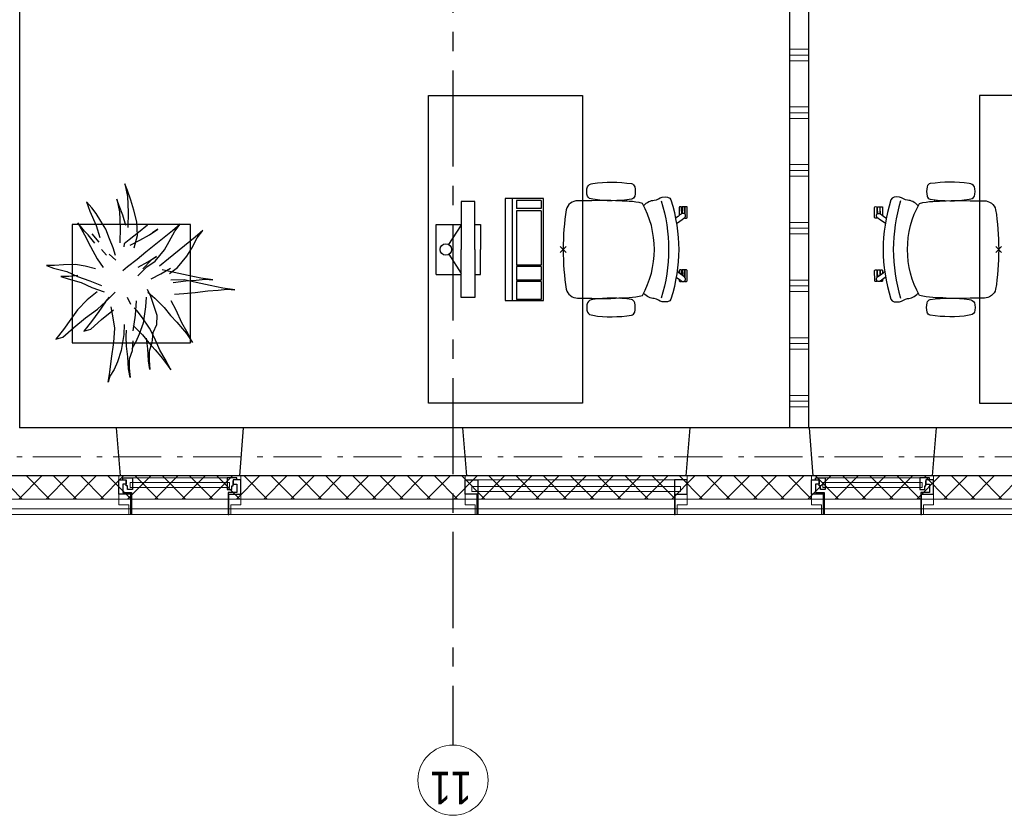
# Model space of a CAD drawing. Header units: millimetres. Extents: x -46954 to 169732, y -26853 to 94136.
# Tile 59 of 174: x -36159 to -31043, y 67197 to 71334. Entities that reach past the tile are written whole.
import ezdxf

# ---------------------------------------------------------------- set-up
doc = ezdxf.new("R2010")
doc.units = ezdxf.units.MM
doc.header["$LTSCALE"] = 400
doc.header["$PDMODE"] = 3
doc.header["$PDSIZE"] = 15
for name, pattern in [('CENTER', [2, 1.25, -0.25, 0.25, -0.25]), ('HIDDEN', [0.375, 0.25, -0.125]), ('STYLE_06', [1.041641, 0.625, -0.208282, 0.069427, -0.138931])]:
    doc.linetypes.add(name, pattern=pattern)
for name, color, linetype in [('-gd', 2, 'Continuous'), ('-ve', 2, 'HIDDEN'), ('inr', 4, 'Continuous'), ('plant', 114, 'Continuous'), ('plat', 5, 'Continuous'), ('sona-s008_ip0', 7, 'Continuous'), ('stramien', 1, 'CENTER'), ('symbol', 1, 'Continuous'), ('timmerwerk-ge', 150, 'Continuous')]:
    doc.layers.add(name, color=color, linetype=linetype)
for name, color, linetype, lineweight in [('Binnenkozijnen', 140, 'Continuous', 15), ('Buitenkozijnen', 140, 'Continuous', 15), ('Interieur-scheidingswand-horizontaal', 5, 'Continuous', 25), ('mat-beton (ihwg)', 5, 'Continuous', 25), ('mat-isolatie', 140, 'Continuous', 15), ('mat-multiplex-hor', 140, 'Continuous', 15), ('None', 7, 'Continuous', 9)]:
    doc.layers.add(name, color=color, linetype=linetype, lineweight=lineweight)
doc.styles.add('Arial Narrow', font='ARIALN.TTF', dxfattribs={"height": 222.25})

# ---------------------------------------------------------------- blocks, each defined once
blk = doc.blocks.new('*X380')
at = {"layer": 'None', "lineweight": 5}
for p, q in [((37321.1, 32088.5), (37441.1, 32208.5)), ((37321.1, 31947.1), (37441.1, 32067.1)), ((37321.1, 31805.7), (37441.1, 31925.7)), ((37321.1, 31664.2), (37441.1, 31784.2)), ((37321.1, 31522.8), (37441.1, 31642.8)), ((37321.1, 31381.4), (37441.1, 31501.4)), ((37321.1, 31240), (37441.1, 31360)), ((37321.1, 31098.6), (37441.1, 31218.6)), ((37321.1, 30957.1), (37441.1, 31077.1)), ((37321.1, 30815.7), (37441.1, 30935.7)), ((37321.1, 30674.3), (37441.1, 30794.3)), ((37321.1, 30532.9), (37441.1, 30652.9)), ((37321.1, 30391.5), (37441.1, 30511.5)), ((37321.1, 30250), (37441.1, 30370)), ((37321.1, 30108.6), (37441.1, 30228.6)), ((37321.1, 29967.2), (37441.1, 30087.2)), ((37321.1, 29825.8), (37441.1, 29945.8)), ((37321.1, 29684.3), (37441.1, 29804.3)), ((37321.1, 29542.9), (37441.1, 29662.9)), ((37321.1, 29401.5), (37441.1, 29521.5)), ((37321.1, 29260.1), (37441.1, 29380.1)), ((37321.1, 29118.7), (37441.1, 29238.7)), ((37321.1, 28977.2), (37441.1, 29097.2)), ((37321.1, 28835.8), (37441.1, 28955.8)), ((37321.1, 28694.4), (37441.1, 28814.4)), ((37321.1, 28553), (37441.1, 28673)), ((37321.1, 28411.6), (37441.1, 28531.6)), ((37321.1, 28270.1), (37441.1, 28390.1)), ((37321.1, 28128.7), (37441.1, 28248.7)), ((37321.1, 27987.3), (37441.1, 28107.3)), ((37321.1, 27845.9), (37441.1, 27965.9)), ((37321.1, 27704.4), (37441.1, 27824.4)), ((37321.1, 27563), (37441.1, 27683)), ((37321.1, 27421.6), (37441.1, 27541.6)), ((37321.1, 27280.2), (37441.1, 27400.2)), ((37321.1, 27138.8), (37441.1, 27258.8)), ((37321.1, 26997.3), (37441.1, 27117.3))]:
    blk.add_line(p, q, dxfattribs=at)
at = {"layer": 'None', "lineweight": 13}
for p, q in [((37321.1, 32106.2), (37441.1, 31986.2)), ((37321.1, 31964.8), (37441.1, 31844.8)), ((37321.1, 31823.4), (37441.1, 31703.4)), ((37321.1, 31682), (37441.1, 31562)), ((37321.1, 31540.6), (37441.1, 31420.6)), ((37321.1, 31399.2), (37441.1, 31279.2)), ((37321.1, 31257.8), (37441.1, 31137.8)), ((37321.1, 31116.4), (37441.1, 30996.4)), ((37321.1, 30975), (37441.1, 30855)), ((37321.1, 30833.6), (37441.1, 30713.6)), ((37321.1, 30692.2), (37441.1, 30572.2)), ((37321.1, 30550.8), (37441.1, 30430.8)), ((37321.1, 30409.4), (37441.1, 30289.4)), ((37321.1, 30268), (37441.1, 30148)), ((37321.1, 30126.6), (37441.1, 30006.6)), ((37321.1, 29985.2), (37441.1, 29865.2)), ((37321.1, 29843.8), (37441.1, 29723.8)), ((37321.1, 29702.4), (37441.1, 29582.4)), ((37321.1, 29561), (37441.1, 29441)), ((37321.1, 29419.6), (37441.1, 29299.6)), ((37321.1, 29278.2), (37441.1, 29158.2)), ((37321.1, 29136.8), (37441.1, 29016.8)), ((37321.1, 28995.4), (37441.1, 28875.4)), ((37321.1, 28854), (37441.1, 28734)), ((37321.1, 28712.6), (37441.1, 28592.6)), ((37321.1, 28571.2), (37441.1, 28451.2)), ((37321.1, 28429.8), (37441.1, 28309.8)), ((37321.1, 28288.4), (37441.1, 28168.4)), ((37321.1, 28147), (37441.1, 28027)), ((37321.1, 28005.6), (37441.1, 27885.6)), ((37321.1, 27864.2), (37441.1, 27744.2)), ((37321.1, 27722.8), (37441.1, 27602.8)), ((37321.1, 27581.4), (37441.1, 27461.4)), ((37321.1, 27440), (37441.1, 27320)), ((37321.1, 27298.6), (37441.1, 27178.6)), ((37321.1, 27157.2), (37441.1, 27037.2)), ((37321.1, 27015.8), (37441.1, 26895.8))]:
    blk.add_line(p, q, dxfattribs=at)
blk = doc.blocks.new('0600 pui gemeentehuis')
at = {"layer": 'Buitenkozijnen', "color": 92, "linetype": 'Continuous', "lineweight": 25}
for p, q in [((50.3, 0), (70.3, -250)), ((710.3, 0), (690.3, -250))]:
    blk.add_line(p, q, dxfattribs=at)
at = {"layer": 'Buitenkozijnen', "color": 43, "linetype": 'Continuous', "lineweight": 9}
blk.add_lwpolyline([(697.8, -400), (645.3, -400), (645.3, -450), (115.3, -450), (115.3, -400), (62.8, -400), (62.8, -250), (70.3, -250), (50.3, 0), (710.3, 0), (690.3, -250), (697.8, -250)], close=True, dxfattribs=at)
at = {"layer": 'None', "color": 8, "linetype": 'Continuous', "lineweight": 5}
blk.add_line((134.5, -260), (626, -260), dxfattribs=at)
at = {"layer": 'None', "color": 92, "linetype": 'Continuous', "lineweight": 25}
for points in [[(63.5, -270), (102.5, -270), (102.5, -291.7), (83.5, -291.7), (83.5, -335), (129.3, -335), (129.3, -450), (125.3, -450), (125.3, -344), (63.5, -344), (63.5, -325), (63.5, -325)], [(697, -270), (658, -270), (658, -291.7), (677, -291.7), (677, -335), (631.3, -335), (631.3, -450), (635.3, -450), (635.3, -344), (697, -344), (697, -325), (697, -325)]]:
    blk.add_lwpolyline(points, close=True, dxfattribs=at)
for points in [[(84.5, -270), (84.5, -260), (134.5, -260), (134.5, -320), (109.4, -320), (109.4, -301.9), (102.5, -301.9), (102.5, -274.7)], [(676, -270), (676, -260), (626, -260), (626, -320), (651.2, -320), (651.2, -301.9), (658, -301.9), (658, -274.7)]]:
    blk.add_lwpolyline(points, dxfattribs=at)
at = {"layer": 'None', "color": 140, "linetype": 'Continuous', "lineweight": 15}
blk.add_lwpolyline([(122.8, -284.2), (637.8, -284.2), (637.8, -310.6), (122.8, -310.6)], close=True, dxfattribs=at)
blk = doc.blocks.new('1200 pui gemeentehuis')
at = {"layer": 'Buitenkozijnen', "color": 92, "linetype": 'Continuous', "lineweight": 25}
for p, q in [((50, 0), (70, -250)), ((1230, 0), (1210, -250))]:
    blk.add_line(p, q, dxfattribs=at)
at = {"layer": 'Buitenkozijnen', "color": 43, "linetype": 'Continuous', "lineweight": 9}
blk.add_lwpolyline([(1165, -400), (1165, -450), (115, -450), (115, -400), (63, -400), (63, -250), (70, -250), (50, 0), (1230, 0), (1210, -250), (1217, -250), (1217, -400)], close=True, dxfattribs=at)
at = {"layer": 'None', "color": 8, "linetype": 'Continuous', "lineweight": 5}
blk.add_line((129, -270), (1150.5, -270), dxfattribs=at)
at = {"layer": 'None', "color": 92, "linetype": 'Continuous', "lineweight": 25}
for points in [[(63, -270), (129, -270), (129, -450), (125, -450), (125, -344), (63, -344), (63, -325)], [(1217, -270), (1151, -270), (1151, -450), (1155, -450), (1155, -344), (1217, -344), (1217, -325)]]:
    blk.add_lwpolyline(points, close=True, dxfattribs=at)
at = {"layer": 'None', "color": 140, "linetype": 'Continuous', "lineweight": 15}
blk.add_lwpolyline([(97.5, -304.8), (1183, -304.8), (1183, -331.2), (97.5, -331.2)], close=True, dxfattribs=at)
blk = doc.blocks.new('*X1362')
at = {"layer": 'None', "lineweight": 9}
for p, q in [((37800, 28000), (37800, 28100)), ((37830, 28000), (37830, 28100)), ((37860, 28000), (37860, 28100)), ((38100, 28000), (38100, 28100)), ((38130, 28000), (38130, 28100)), ((38160, 28000), (38160, 28100)), ((38400, 28000), (38400, 28100)), ((38430, 28000), (38430, 28100)), ((38460, 28000), (38460, 28100)), ((38700, 28000), (38700, 28100)), ((38730, 28000), (38730, 28100)), ((38760, 28000), (38760, 28100)), ((39000, 28000), (39000, 28100)), ((39030, 28000), (39030, 28100)), ((39060, 28000), (39060, 28100)), ((39300, 28000), (39300, 28100)), ((39330, 28000), (39330, 28100)), ((39360, 28000), (39360, 28100)), ((39600, 28000), (39600, 28100)), ((39630, 28000), (39630, 28100)), ((39660, 28000), (39660, 28100)), ((39900, 28000), (39900, 28100)), ((39930, 28000), (39930, 28100)), ((39960, 28000), (39960, 28100)), ((40200, 28000), (40200, 28100)), ((40230, 28000), (40230, 28100)), ((40260, 28000), (40260, 28100)), ((40500, 28000), (40500, 28100)), ((40530, 28000), (40530, 28100)), ((40560, 28000), (40560, 28100)), ((40800, 28000), (40800, 28100)), ((40830, 28000), (40830, 28100)), ((40860, 28000), (40860, 28100))]:
    blk.add_line(p, q, dxfattribs=at)
blk = doc.blocks.new('SONA-S008_B2')
at = {"layer": '-gd'}
blk.add_open_spline([(-253, -509.5), (-87.8, -560.2), (87.8, -560.2), (253, -509.5)], degree=3, dxfattribs=at)
for points in [[(-206.6, -15.8), (-79.4, 5.3), (79.6, 5.3), (206.6, -15.8)], [(-253, -73.9), (-253.4, -51.6), (-233.1, -20.2), (-206.6, -15.8)], [(206.6, -15.8), (233.1, -20.2), (253.4, -51.6), (253, -73.9)], [(-253, -272.1), (-257.1, -206.8), (-252.1, -139.2), (-253, -73.9)], [(253, -73.9), (252.1, -139.2), (257.1, -206.8), (253, -272.1)], [(-325.3, -126.1), (-337, -131.7), (-340.4, -140.8), (-342.5, -153.6)], [(-277.9, -126.1), (-287.8, -121.3), (-315.3, -121.3), (-325.3, -126.1)], [(-260.7, -153.6), (-262.7, -140.8), (-266.2, -131.7), (-277.9, -126.1)], [(260.6, -153.6), (262.7, -140.8), (266.2, -131.7), (277.9, -126.1)], [(277.9, -126.1), (287.8, -121.3), (315.3, -121.3), (325.3, -126.1)], [(325.3, -126.1), (337, -131.7), (340.4, -140.8), (342.5, -153.6)], [(-342.5, -153.6), (-353.5, -221.1), (-351.5, -287.6), (-342.5, -355.4)], [(-260.7, -355.4), (-251.6, -287.6), (-249.7, -221.1), (-260.7, -153.6)], [(260.6, -355.4), (251.6, -287.6), (249.7, -221.1), (260.6, -153.6)], [(342.5, -153.6), (353.4, -221.1), (351.5, -287.6), (342.5, -355.4)], [(-255.2, -303.9), (-254.1, -304.3), (-252.9, -304.7), (-251.7, -305.1)], [(-238.9, -411.5), (-253, -365.7), (-250.2, -318.7), (-253, -272.1)], [(253, -272.1), (250.2, -318.7), (253, -365.7), (238.9, -411.5)], [(251.9, -297.7), (252.9, -297.4), (253.8, -297.1), (254.7, -296.8)], [(-342.5, -355.4), (-341.5, -363), (-333.6, -369.9), (-326.1, -371.8)], [(-277, -371.8), (-269.5, -369.9), (-261.7, -363), (-260.7, -355.4)], [(-250.7, -332.5), (-253.1, -331.7), (-255.4, -330.9), (-257.6, -330.2)], [(256.9, -323.2), (255, -323.8), (253.1, -324.4), (251, -325.1)], [(277, -371.8), (269.5, -369.9), (261.7, -363), (260.6, -355.4)], [(342.5, -355.4), (341.5, -363), (333.6, -369.9), (326.1, -371.8)], [(-326.1, -371.8), (-310.3, -375.7), (-292.8, -375.7), (-277, -371.8)], [(326.1, -371.8), (310.3, -375.7), (292.8, -375.7), (277, -371.8)], [(-227.3, -418.1), (-247.1, -436.6), (-255.7, -455.2), (-255.5, -473.7)], [(238.9, -411.5), (95.4, -494.5), (-95.5, -494.5), (-238.9, -411.5)], [(255.5, -473.7), (255.7, -455.2), (247.1, -436.6), (227.3, -418.1)], [(-255.5, -473.7), (-255.4, -489), (-270.3, -500.1), (-272.1, -515.2)], [(272.1, -515.2), (270.3, -500.1), (255.4, -489), (255.5, -473.7)], [(-272.1, -515.2), (-274.4, -533.8), (-273.7, -555.7), (-258.6, -560.1)], [(-258.6, -560.1), (-77.4, -613.6), (78.8, -613.6), (258.6, -560.1)], [(258.6, -560.1), (273.7, -555.6), (274.4, -533.8), (272.1, -515.2)], [(-222.4, -606.9), (-222.4, -604.9), (-220.7, -603.3), (-218.7, -603.3)], [(-222.4, -615.1), (-222.4, -615.1), (-222.4, -606.9), (-222.4, -606.9)], [(-218.7, -603.3), (-218.7, -603.3), (-192, -603.3), (-176.8, -603.3)], [(-185.5, -615.4), (-185.5, -615.4), (-176.5, -602.9), (-162.6, -583.8)], [(-134.5, -588.9), (-152.4, -613.6), (-164.7, -630.5), (-164.7, -630.5)], [(106.4, -606.6), (106.4, -604.6), (108, -603), (110, -603)], [(106.4, -614.8), (106.4, -614.8), (106.4, -606.6), (106.4, -606.6)], [(110, -603), (110, -603), (115.6, -603), (123.1, -603)], [(143.1, -630.4), (143.1, -630.4), (131.8, -614.9), (115.2, -592)], [(143.7, -587.5), (156, -604.4), (163.9, -615.2), (163.9, -615.2)], [(154.9, -602.9), (159.4, -602.9), (162.3, -602.9), (162.3, -602.9)], [(162.3, -602.9), (164.4, -602.9), (166, -604.6), (166, -606.6)], [(166, -606.6), (166, -606.6), (166, -614.8), (166, -614.8)], [(-222.5, -641.1), (-222.5, -641.1), (-222.4, -632.9), (-222.4, -632.9)], [(-218.8, -644.8), (-220.8, -644.8), (-222.5, -643.1), (-222.5, -641.1)], [(-218.8, -615.1), (-218.8, -615.1), (-222.4, -615.1), (-222.4, -615.1)], [(-222.4, -629.9), (-222.4, -629.9), (-222.4, -618.1), (-222.4, -618.1)], [(-222.4, -618.1), (-222.4, -618.1), (-198.5, -618.1), (-198.5, -618.1)], [(-198.6, -630), (-198.6, -630), (-222.4, -629.9), (-222.4, -629.9)], [(-222.4, -632.9), (-222.4, -632.9), (-218.8, -632.9), (-218.8, -632.9)], [(-198.5, -615.1), (-198.5, -615.1), (-218.8, -615.1), (-218.8, -615.1)], [(-218.8, -632.9), (-218.8, -632.9), (-198.6, -633), (-198.6, -633)], [(-166.5, -644.9), (-166.5, -644.9), (-218.8, -644.8), (-218.8, -644.8)], [(-198.6, -633), (-198.6, -633), (-198.6, -630), (-198.6, -630)], [(-198.6, -630), (-198.6, -630), (-186.7, -630), (-186.7, -630)], [(-198.6, -633), (-198.6, -633), (-186.7, -633), (-186.7, -633)], [(-198.5, -618.1), (-198.5, -618.1), (-198.5, -615.1), (-198.5, -615.1)], [(-198.5, -615.1), (-198.5, -615.1), (-186.7, -615.2), (-186.7, -615.2)], [(-198.5, -618.1), (-198.5, -618.1), (-189.1, -618.2), (-187.1, -618.2)], [(-182.7, -633.4), (-188.4, -629.2), (-189.7, -621.1), (-185.5, -615.4)], [(-185.4, -615.2), (-186.2, -615.2), (-186.7, -615.2), (-186.7, -615.2)], [(-186.7, -615.2), (-186.7, -615.2), (-186.7, -616.4), (-186.7, -617.3)], [(-185.9, -630), (-186.4, -630), (-186.7, -630), (-186.7, -630)], [(-186.7, -630), (-186.7, -630), (-186.7, -633), (-186.7, -633)], [(-186.7, -633), (-186.7, -633), (-185.3, -633), (-183.1, -633)], [(-164.7, -630.5), (-168.8, -636.2), (-176.9, -637.5), (-182.7, -633.4)], [(-182.7, -633.4), (-182.7, -633.4), (-182.7, -633.4), (-182.7, -633.4)], [(-167.1, -633), (-166.7, -633), (-166.5, -633), (-166.5, -633)], [(-166.5, -633), (-166.5, -633), (-162.9, -633.1), (-162.9, -633.1)], [(-162.9, -641.3), (-162.9, -643.3), (-164.5, -644.9), (-166.5, -644.9)], [(-162.8, -630.1), (-162.8, -630.1), (-163.4, -630.1), (-164.4, -630)], [(-162.9, -633.1), (-162.9, -633.1), (-162.9, -641.3), (-162.9, -641.3)], [(-162.8, -628), (-162.8, -629.2), (-162.8, -630.1), (-162.8, -630.1)], [(110.1, -614.8), (110.1, -614.8), (106.4, -614.8), (106.4, -614.8)], [(106.4, -629.7), (106.4, -629.7), (106.4, -617.8), (106.4, -617.8)], [(106.4, -617.8), (106.4, -617.8), (130.3, -617.8), (130.3, -617.8)], [(130.3, -629.6), (130.3, -629.6), (106.4, -629.7), (106.4, -629.7)], [(106.4, -640.9), (106.4, -640.9), (106.4, -632.7), (106.4, -632.7)], [(106.4, -632.7), (106.4, -632.7), (110.1, -632.7), (110.1, -632.7)], [(110.1, -644.5), (108.1, -644.5), (106.5, -642.9), (106.4, -640.9)], [(130.3, -614.8), (130.3, -614.8), (110.1, -614.8), (110.1, -614.8)], [(110.1, -632.7), (110.1, -632.7), (130.3, -632.6), (130.3, -632.6)], [(162.4, -644.4), (162.4, -644.4), (110.1, -644.5), (110.1, -644.5)], [(130.3, -617.8), (130.3, -617.8), (130.3, -614.8), (130.3, -614.8)], [(130.3, -614.8), (130.3, -614.8), (130.9, -614.8), (131.7, -614.8)], [(130.3, -617.8), (130.3, -617.8), (131.9, -617.8), (133.9, -617.8)], [(130.3, -632.6), (130.3, -632.6), (130.3, -629.6), (130.3, -629.6)], [(130.3, -629.6), (130.3, -629.6), (142.1, -629.6), (142.1, -629.6)], [(130.3, -632.6), (130.3, -632.6), (142.2, -632.6), (142.2, -632.6)], [(142.5, -629.6), (142.3, -629.6), (142.1, -629.6), (142.1, -629.6)], [(142.1, -629.6), (142.1, -629.6), (142.2, -632.6), (142.2, -632.6)], [(142.2, -632.6), (142.2, -632.6), (143.3, -632.6), (145.1, -632.6)], [(161.1, -633.2), (155.3, -637.4), (147.2, -636.1), (143.1, -630.4)], [(163.9, -615.2), (168.1, -621), (166.8, -629.1), (161.1, -633.2)], [(161.1, -633.2), (161.1, -633.2), (161.1, -633.2), (161.1, -633.2)], [(161.8, -632.6), (162.2, -632.6), (162.4, -632.6), (162.4, -632.6)], [(162.4, -632.6), (162.4, -632.6), (166, -632.6), (166, -632.6)], [(166, -640.8), (166, -642.8), (164.4, -644.4), (162.4, -644.4)], [(166, -614.8), (166, -614.8), (164.6, -614.8), (163.5, -614.8)], [(166, -629.6), (166, -629.6), (165.4, -629.6), (164.4, -629.6)], [(165.3, -617.8), (165.8, -617.8), (166, -617.8), (166, -617.8)], [(166, -617.8), (166, -617.8), (166, -618.6), (166, -619.9)], [(166, -625.7), (166, -627.8), (166, -629.6), (166, -629.6)], [(166, -632.6), (166, -632.6), (166, -640.8), (166, -640.8)]]:
    blk.add_open_spline(points, degree=3)
at = {"layer": 'sona-s008_ip0'}
blk.add_point((0, 0), dxfattribs=at)
blk = doc.blocks.new('SYMB-CMP4_B2')
for p, q in [((-130, 558.1), (130, 558.1)), ((-130, 558.1), (-130, 428.1)), ((130, 558.1), (130, 428.1)), ((-25.3, 491.9), (-125, 428.1)), ((25.3, 491.9), (125, 428.1)), ((-250, 358.1), (-250, 428.1)), ((-250, 428.1), (0, 428.1)), ((250, 428.1), (0, 428.1)), ((250, 358.1), (250, 428.1)), ((0, 358.1), (-250, 358.1)), ((-130, 358.1), (-130, 328.1)), ((-130, 328.1), (0, 328.1)), ((0, 358.1), (250, 358.1)), ((130, 328.1), (0, 328.1)), ((130, 358.1), (130, 328.1)), ((265, 200), (-265, 200)), ((-265, 200), (-265, 0)), ((265, 162.9), (-265, 162.9)), ((265, 0), (265, 200)), ((-166.8, 141.5), (-259.7, 141.5)), ((-259.7, 12.9), (-259.7, 141.5)), ((-166.8, 12.9), (-166.8, 141.5)), ((-88, 141.5), (-159.1, 141.5)), ((-159.1, 12.9), (-159.1, 141.5)), ((-88, 12.9), (-88, 141.5)), ((200.4, 141.5), (-81.5, 141.5)), ((-81.5, 12.9), (-81.5, 141.5)), ((200.4, 12.9), (200.4, 141.5)), ((254.7, 141.5), (212.3, 141.5)), ((212.3, 12.9), (212.3, 141.5)), ((254.7, 12.9), (254.7, 141.5)), ((-265, 0), (265, 0)), ((-166.8, 12.9), (-259.7, 12.9)), ((-88, 12.9), (-159.1, 12.9)), ((200.4, 12.9), (-81.5, 12.9)), ((254.7, 12.9), (212.3, 12.9))]:
    blk.add_line(p, q)
blk.add_circle((0, 508.1), 30)
blk = doc.blocks.new('boom nieuw 01')
at = {"layer": 'plant', "extrusion": (0, -4.44089e-16, -1)}
for p, q in [((-224.7, 788.7), (-238, 749.2)), ((-224.7, 788.7), (-238, 749.2)), ((-224.7, 744.5), (-224.7, 788.7)), ((-224.7, 744.5), (-224.7, 788.7)), ((-573.8, 694.3), (-627.3, 736.9)), ((-627.3, 736.9), (-616.4, 698.2)), ((-573.8, 694.3), (-627.3, 736.9)), ((-627.3, 736.9), (-616.4, 698.2)), ((-284.5, 709.5), (-297.8, 669.9)), ((-284.5, 665.3), (-284.5, 709.5)), ((-238, 749.2), (-256.6, 677.1)), ((-238, 749.2), (-256.6, 677.1)), ((-219.3, 695.7), (-224.7, 744.5)), ((-219.3, 695.7), (-224.7, 744.5)), ((-616.4, 698.2), (-563.7, 639.2)), ((-616.4, 698.2), (-563.7, 639.2)), ((-518.7, 654), (-573.8, 694.3)), ((-518.7, 654), (-573.8, 694.3)), ((-466.7, 617.5), (-518.7, 654)), ((-466.7, 617.5), (-518.7, 654)), ((-297.8, 669.9), (-316.4, 597.8)), ((-256.6, 677.1), (-284.5, 618.9)), ((-256.6, 677.1), (-284.5, 618.9)), ((-279.1, 616.4), (-284.5, 665.3)), ((-218.5, 629.8), (-219.3, 695.7)), ((-218.5, 629.8), (-219.3, 695.7)), ((-563.7, 639.2), (-510.2, 574.1)), ((-563.7, 639.2), (-510.2, 574.1)), ((-412.5, 564.8), (-466.7, 617.5)), ((-412.5, 564.8), (-466.7, 617.5)), ((-316.4, 597.8), (-344.3, 539.7)), ((-284.5, 618.9), (-308.5, 551.4)), ((-284.5, 618.9), (-308.5, 551.4)), ((-227.1, 576.3), (-218.5, 629.8)), ((-227.1, 576.3), (-218.5, 629.8)), ((9.4, 616.6), (-55, 579.3)), ((9.4, 616.6), (-55, 579.3)), ((-35.5, 579.3), (9.4, 616.6)), ((-35.5, 579.3), (9.4, 616.6)), ((-530.6, 541.3), (-584.1, 583.9)), ((-584.1, 583.9), (-573.3, 545.2)), ((-530.6, 541.3), (-584.1, 583.9)), ((-584.1, 583.9), (-573.3, 545.2)), ((-573.3, 545.2), (-520.5, 486.2)), ((-573.3, 545.2), (-520.5, 486.2)), ((-475.6, 501), (-530.6, 541.3)), ((-475.6, 501), (-530.6, 541.3)), ((-510.2, 574.1), (-462.9, 509.7)), ((-510.2, 574.1), (-462.9, 509.7)), ((-369, 511.3), (-412.5, 564.8)), ((-369, 511.3), (-412.5, 564.8)), ((-344.3, 539.7), (-368.3, 472.2)), ((-308.5, 551.4), (-333.3, 487.8)), ((-308.5, 551.4), (-333.3, 487.8)), ((-242.6, 518.9), (-227.1, 576.3)), ((-242.6, 518.9), (-227.1, 576.3)), ((-119.3, 547.6), (-186.8, 511.1)), ((-55, 579.3), (-119.3, 547.6)), ((-55, 579.3), (-119.3, 547.6)), ((-101.5, 523.5), (-55, 560)), ((-101.5, 523.5), (-55, 560)), ((-55, 560), (-35.5, 579.3)), ((-55, 560), (-35.5, 579.3)), ((73, 551.4), (-3.8, 516.5)), ((73, 551.4), (-3.8, 516.5)), ((125.7, 568.5), (73, 551.4)), ((125.7, 568.5), (73, 551.4)), ((91.6, 539), (125.7, 568.5)), ((91.6, 539), (125.7, 568.5)), ((-520.5, 486.2), (-467, 421.1)), ((-520.5, 486.2), (-467, 421.1)), ((-423.6, 464.5), (-475.6, 501)), ((-423.6, 464.5), (-475.6, 501)), ((-462.9, 509.7), (-423.3, 465.5)), ((-462.9, 509.7), (-423.3, 465.5)), ((-186.8, 511.1), (-234.1, 478.6)), ((-186.8, 511.1), (-234.1, 478.6)), ((-167.4, 459.9), (-135.6, 487.8)), ((-167.4, 459.9), (-135.6, 487.8)), ((-95.3, 500.1), (-50.4, 537.3)), ((-3.8, 516.5), (-69.7, 496.4)), ((-3.8, 516.5), (-69.7, 496.4)), ((-25.5, 463.8), (19.5, 490.2)), ((-25.5, 463.8), (19.5, 490.2)), ((19.5, 490.2), (61.4, 516.5)), ((19.5, 490.2), (61.4, 516.5)), ((61.4, 516.5), (91.6, 539)), ((61.4, 516.5), (91.6, 539)), ((-830.8, 440.5), (-863.4, 450.5)), ((-863.4, 450.5), (-807.5, 440.5)), ((-830.8, 440.5), (-863.4, 450.5)), ((-863.4, 450.5), (-807.5, 440.5)), ((-792.8, 417.2), (-830.8, 440.5)), ((-792.8, 417.2), (-830.8, 440.5)), ((-807.5, 440.5), (-733.1, 431.9)), ((-807.5, 440.5), (-733.1, 431.9)), ((-733.1, 431.9), (-646.2, 418.7)), ((-733.1, 431.9), (-646.2, 418.7)), ((-509.8, 422.6), (-450.9, 434.3)), ((-509.8, 422.6), (-450.9, 434.3)), ((-369.3, 411.8), (-423.6, 464.5)), ((-369.3, 411.8), (-423.6, 464.5)), ((-423.3, 465.5), (-397, 443.8)), ((-423.3, 465.5), (-397, 443.8)), ((-195.4, 408.6), (-161.3, 444.2)), ((-127.8, 423.5), (-78.2, 442.9)), ((-127.8, 423.5), (-78.2, 442.9)), ((-78.2, 442.9), (-25.5, 463.8)), ((-78.2, 442.9), (-25.5, 463.8)), ((-750.9, 400.1), (-792.8, 417.2)), ((-750.9, 400.1), (-792.8, 417.2)), ((-690.5, 378.4), (-750.9, 400.1)), ((-690.5, 378.4), (-750.9, 400.1)), ((-601.3, 365.2), (-690.5, 378.4)), ((-601.3, 365.2), (-690.5, 378.4)), ((-646.2, 418.7), (-567.1, 414.8)), ((-646.2, 418.7), (-567.1, 414.8)), ((-567.1, 414.8), (-509.8, 422.6)), ((-567.1, 414.8), (-509.8, 422.6)), ((-169.7, 409.6), (-127.8, 423.5)), ((-169.7, 409.6), (-127.8, 423.5)), ((-14.8, 384.6), (-100.1, 386.9)), ((-14.8, 384.6), (-100.1, 386.9)), ((70.5, 387.7), (-14.8, 384.6)), ((70.5, 387.7), (-14.8, 384.6)), ((51.1, 370.7), (103.9, 389.3)), ((51.1, 370.7), (103.9, 389.3)), ((140.3, 402.5), (70.5, 387.7)), ((140.3, 402.5), (70.5, 387.7)), ((103.9, 389.3), (140.3, 402.5)), ((103.9, 389.3), (140.3, 402.5)), ((-838.2, 330.7), (-790.1, 339.3)), ((-838.2, 330.7), (-790.1, 339.3)), ((-787.1, 335.4), (-838.2, 330.7)), ((-787.1, 335.4), (-838.2, 330.7)), ((-790.1, 339.3), (-724.3, 343.1)), ((-790.1, 339.3), (-724.3, 343.1)), ((-737.4, 334.6), (-787.1, 335.4)), ((-737.4, 334.6), (-787.1, 335.4)), ((-690.9, 319.8), (-737.4, 334.6)), ((-724.3, 343.1), (-665.3, 349.3)), ((-724.3, 343.1), (-665.3, 349.3)), ((-665.3, 349.3), (-612.6, 352.4)), ((-665.3, 349.3), (-612.6, 352.4)), ((-612.6, 352.4), (-577.7, 349.3)), ((-612.6, 352.4), (-577.7, 349.3)), ((-547, 362.1), (-601.3, 365.2)), ((-547, 362.1), (-601.3, 365.2)), ((-397.8, 347), (-435.8, 328.4)), ((-397.8, 347), (-435.8, 328.4)), ((-231.2, 344.3), (-253.6, 370.7)), ((-231.2, 344.3), (-253.6, 370.7)), ((-191.6, 292.4), (-231.2, 344.3)), ((-191.6, 292.4), (-231.2, 344.3)), ((-105.3, 362.3), (-122.3, 363.9)), ((-105.3, 362.3), (-122.3, 363.9)), ((-113, 330.5), (-85.1, 277)), ((-113, 330.5), (-85.1, 277)), ((-82.8, 335.9), (-105.3, 362.3)), ((-82.8, 335.9), (-105.3, 362.3)), ((-43.2, 284), (-82.8, 335.9)), ((-43.2, 284), (-82.8, 335.9)), ((69, 340.7), (-16.3, 343)), ((69, 340.7), (-16.3, 343)), ((-4.7, 353.6), (51.1, 370.7)), ((-4.7, 353.6), (51.1, 370.7)), ((154.3, 343.8), (69, 340.7)), ((154.3, 343.8), (69, 340.7)), ((79.1, 309.7), (134.9, 326.8)), ((79.1, 309.7), (134.9, 326.8)), ((134.9, 326.8), (187.6, 345.4)), ((134.9, 326.8), (187.6, 345.4)), ((224.1, 358.6), (154.3, 343.8)), ((224.1, 358.6), (154.3, 343.8)), ((187.6, 345.4), (224.1, 358.6)), ((187.6, 345.4), (224.1, 358.6)), ((-635.8, 315.2), (-690.9, 319.8)), ((-635.8, 315.2), (-690.9, 319.8)), ((-642.4, 298.2), (-680.4, 321.5)), ((-642.4, 298.2), (-680.4, 321.5)), ((-600.5, 281.1), (-642.4, 298.2)), ((-600.5, 281.1), (-642.4, 298.2)), ((-552.9, 314.1), (-604.1, 262.9)), ((-552.9, 314.1), (-604.1, 262.9)), ((-540, 259.4), (-600.5, 281.1)), ((-540, 259.4), (-600.5, 281.1)), ((-582.7, 312.9), (-495.8, 299.8)), ((-582.7, 312.9), (-495.8, 299.8)), ((-511.1, 262.9), (-472.3, 291.6)), ((-511.1, 262.9), (-472.3, 291.6)), ((-495.8, 299.8), (-416.7, 295.8)), ((-495.8, 299.8), (-416.7, 295.8)), ((-472.3, 291.6), (-455.2, 308.6)), ((-472.3, 291.6), (-455.2, 308.6)), ((-280.7, 287.7), (-231.9, 238.1)), ((-280.7, 287.7), (-231.9, 238.1)), ((-233.5, 285.4), (-204, 232.6)), ((-233.5, 285.4), (-204, 232.6)), ((-151.3, 243.5), (-191.6, 292.4)), ((-151.3, 243.5), (-191.6, 292.4)), ((-127.2, 307.4), (-59, 290.3)), ((-127.2, 307.4), (-59, 290.3)), ((-85.1, 277), (-55.6, 224.2)), ((-85.1, 277), (-55.6, 224.2)), ((-59, 290.3), (16.3, 294.2)), ((-59, 290.3), (16.3, 294.2)), ((-2.9, 235.1), (-43.2, 284)), ((-2.9, 235.1), (-43.2, 284)), ((16.3, 294.2), (79.1, 309.7)), ((16.3, 294.2), (79.1, 309.7)), ((-794.4, 221.4), (-746.3, 230)), ((-794.4, 221.4), (-746.3, 230)), ((-743.2, 226.1), (-794.4, 221.4)), ((-743.2, 226.1), (-794.4, 221.4)), ((-746.3, 230), (-680.4, 233.8)), ((-746.3, 230), (-680.4, 233.8)), ((-693.6, 225.3), (-743.2, 226.1)), ((-693.6, 225.3), (-743.2, 226.1)), ((-647, 210.5), (-693.6, 225.3)), ((-647, 210.5), (-693.6, 225.3)), ((-647.5, 228), (-685.5, 193.1)), ((-647.5, 228), (-685.5, 193.1)), ((-680.4, 233.8), (-621.4, 240)), ((-680.4, 233.8), (-621.4, 240)), ((-604.1, 262.9), (-647.5, 228)), ((-604.1, 262.9), (-647.5, 228)), ((-619.6, 196.2), (-567.7, 224.9)), ((-619.6, 196.2), (-567.7, 224.9)), ((-567.7, 224.9), (-511.1, 262.9)), ((-567.7, 224.9), (-511.1, 262.9)), ((-450.8, 246.2), (-540, 259.4)), ((-450.8, 246.2), (-540, 259.4)), ((-391.9, 219.1), (-495.8, 183.4)), ((-391.9, 219.1), (-495.8, 183.4)), ((-396.6, 243.1), (-450.8, 246.2)), ((-396.6, 243.1), (-450.8, 246.2)), ((-369.1, 232.3), (-402.5, 195.1)), ((-369.1, 232.3), (-402.5, 195.1)), ((-353.9, 237.7), (-391.9, 219.1)), ((-353.9, 237.7), (-391.9, 219.1)), ((-193.9, 215.6), (-242, 259.8)), ((-193.9, 215.6), (-242, 259.8)), ((-231.9, 238.1), (-199.3, 193.9)), ((-231.9, 238.1), (-199.3, 193.9)), ((-204, 232.6), (-173.8, 186.1)), ((-204, 232.6), (-173.8, 186.1)), ((-33.4, 98.5), (-151.3, 243.5)), ((-33.4, 98.5), (-151.3, 243.5)), ((-55.6, 224.2), (-25.4, 177.7)), ((-55.6, 224.2), (-25.4, 177.7)), ((-722, 162.8), (-747.6, 141.1)), ((-722, 162.8), (-747.6, 141.1)), ((-736.7, 138.8), (-687.8, 166.7)), ((-736.7, 138.8), (-687.8, 166.7)), ((-685.5, 193.1), (-722, 162.8)), ((-685.5, 193.1), (-722, 162.8)), ((-687.8, 166.7), (-619.6, 196.2)), ((-687.8, 166.7), (-619.6, 196.2)), ((-592, 205.9), (-647, 210.5)), ((-592, 205.9), (-647, 210.5)), ((-548.5, 185.8), (-592, 205.9)), ((-548.5, 185.8), (-592, 205.9)), ((-495.8, 183.4), (-548.5, 185.8)), ((-495.8, 183.4), (-548.5, 185.8)), ((-402.5, 195.1), (-453.7, 143.9)), ((-402.5, 195.1), (-453.7, 143.9)), ((-296.5, 215.1), (-268.6, 161.6)), ((-296.5, 215.1), (-268.6, 161.6)), ((-186.4, 119.7), (-226.7, 168.6)), ((-186.4, 119.7), (-226.7, 168.6)), ((-199.3, 193.9), (-138.1, 142.7)), ((-199.3, 193.9), (-138.1, 142.7)), ((-173.8, 186.1), (-193.9, 215.6)), ((-173.8, 186.1), (-193.9, 215.6)), ((-25.4, 177.7), (-45.6, 207.2)), ((-25.4, 177.7), (-45.6, 207.2)), ((-747.6, 141.1), (-796.4, 107)), ((-747.6, 141.1), (-796.4, 107)), ((-796.4, 107), (-736.7, 138.8)), ((-796.4, 107), (-736.7, 138.8)), ((-497.1, 109), (-535.1, 74.1)), ((-497.1, 109), (-535.1, 74.1)), ((-453.7, 143.9), (-497.1, 109)), ((-453.7, 143.9), (-497.1, 109)), ((-268.6, 161.6), (-239.1, 108.8)), ((-268.6, 161.6), (-239.1, 108.8)), ((-267.1, 114.3), (-234.5, 70.1)), ((-267.1, 114.3), (-234.5, 70.1)), ((-262.5, 88.8), (-247.8, 154.7)), ((-262.5, 88.8), (-247.8, 154.7)), ((-68.6, -25.3), (-186.4, 119.7)), ((-68.6, -25.3), (-186.4, 119.7)), ((-138.1, 142.7), (-93.1, 115.6)), ((-138.1, 142.7), (-93.1, 115.6)), ((-93.1, 115.6), (-36.5, 86.1)), ((-93.1, 115.6), (-36.5, 86.1)), ((-535.1, 74.1), (-571.6, 43.9)), ((-535.1, 74.1), (-571.6, 43.9)), ((-537.4, 47.8), (-469.2, 77.2)), ((-537.4, 47.8), (-469.2, 77.2)), ((-469.2, 77.2), (-417.3, 105.9)), ((-469.2, 77.2), (-417.3, 105.9)), ((-380.3, 87.1), (-378, 36.8)), ((-380.3, 87.1), (-378, 36.8)), ((-316.9, 95), (-308.3, 24.4)), ((-316.9, 95), (-308.3, 24.4)), ((-302.7, 34.4), (-303.5, 106.5)), ((-302.7, 34.4), (-303.5, 106.5)), ((-278.1, 12), (-262.5, 88.8)), ((-278.1, 12), (-262.5, 88.8)), ((-234.5, 70.1), (-173.3, 18.9)), ((-234.5, 70.1), (-173.3, 18.9)), ((-36.5, 86.1), (2.3, 55.9)), ((-36.5, 86.1), (2.3, 55.9)), ((2.3, 55.9), (-33.4, 98.5)), ((2.3, 55.9), (-33.4, 98.5)), ((-597.1, 22.1), (-646, -12)), ((-597.1, 22.1), (-646, -12)), ((-646, -12), (-586.3, 19.8)), ((-646, -12), (-586.3, 19.8)), ((-571.6, 43.9), (-597.1, 22.1)), ((-571.6, 43.9), (-597.1, 22.1)), ((-586.3, 19.8), (-537.4, 47.8)), ((-586.3, 19.8), (-537.4, 47.8)), ((-378, 36.8), (-371.8, -25.3)), ((-378, 36.8), (-371.8, -25.3)), ((-317.5, -31.5), (-302.7, 34.4)), ((-317.5, -31.5), (-302.7, 34.4)), ((-308.3, 24.4), (-303.6, -32.2)), ((-308.3, 24.4), (-303.6, -32.2)), ((-292.8, -57.8), (-278.1, 12)), ((-292.8, -57.8), (-278.1, 12)), ((-173.3, 18.9), (-128.3, -8.2)), ((-173.3, 18.9), (-128.3, -8.2)), ((-371.8, -25.3), (-363.2, -95.9)), ((-371.8, -25.3), (-363.2, -95.9)), ((-333, -108.3), (-317.5, -31.5)), ((-333, -108.3), (-317.5, -31.5)), ((-303.6, -32.2), (-299, -81)), ((-303.6, -32.2), (-299, -81)), ((-128.3, -8.2), (-71.7, -37.7)), ((-128.3, -8.2), (-71.7, -37.7)), ((-71.7, -37.7), (-32.9, -67.9)), ((-71.7, -37.7), (-32.9, -67.9)), ((-32.9, -67.9), (-68.6, -25.3)), ((-32.9, -67.9), (-68.6, -25.3)), ((-363.2, -95.9), (-358.6, -152.4)), ((-363.2, -95.9), (-358.6, -152.4)), ((-302.9, -123.7), (-292.8, -57.8)), ((-302.9, -123.7), (-292.8, -57.8)), ((-299, -81), (-302.9, -123.7)), ((-299, -81), (-302.9, -123.7)), ((-358.6, -152.4), (-353.9, -201.3)), ((-358.6, -152.4), (-353.9, -201.3)), ((-347.7, -178.1), (-333, -108.3)), ((-347.7, -178.1), (-333, -108.3)), ((-357.8, -243.9), (-347.7, -178.1)), ((-357.8, -243.9), (-347.7, -178.1)), ((-353.9, -201.3), (-357.8, -243.9)), ((-353.9, -201.3), (-357.8, -243.9))]:
    blk.add_line(p, q, dxfattribs=at)
at = {"layer": 'timmerwerk-ge', "linetype": 'Continuous', "extrusion": (0, -4.44089e-16, -1)}
for p, q in [((0, 647), (-647, 647)), ((-647, 647), (-647, 0)), ((0, 0), (0, 647)), ((-647, 0), (0, 0))]:
    blk.add_line(p, q, dxfattribs=at)

msp = doc.modelspace()

# ---------------------------------------------------------------- linework, layer by layer
at = {"linetype": 'Continuous', "lineweight": 0, "flags": 128}
msp.add_lwpolyline([(-44707.73324, 69211.61338), (-44707.73324, 82961.39674), (-6950.64948, 82960.92854), (-6950.64948, 74197.93624), (-17757.73324, 74197.93624), (-17757.73324, 69211.61338), (-36160.7076, 69211.61338), (-36160.7076, 74173.70884), (-41157.73324, 74211.58002), (-41157.73324, 69211.61338), (-44707.73324, 69211.61338)], dxfattribs=at)
at = {"layer": 'inr'}
for points in [[(-34035.09315, 69339.4968), (-34035.09315, 70939.4968), (-33235.09315, 70939.4968), (-33235.09315, 69339.4968)], [(-30371.93786, 69339.50641), (-30371.93786, 70939.50641), (-31171.93786, 70939.50641), (-31171.93786, 69339.50641)]]:
    msp.add_lwpolyline(points, close=True, dxfattribs=at)
at = {"layer": 'Interieur-scheidingswand-horizontaal', "lineweight": 25}
msp.add_line((-32057.73274, 69211.61337), (-32157.73274, 69211.61338), dxfattribs=at)
at = {"layer": 'mat-beton (ihwg)', "lineweight": 25}
for p, q in [((-36158.0801, 69211.60428), (-36158.0801, 74211.79097)), ((-10152.73323, 69211.61338), (-36157.71633, 69211.61338)), ((-10132.73323, 68961.61338), (-44957.73324, 68961.61338))]:
    msp.add_line(p, q, dxfattribs=at)
at = {"layer": 'mat-isolatie', "lineweight": 15}
for p, q in [((-12136.49524, 68961.61338), (-44957.73324, 68961.61338)), ((-12136.49524, 68841.61338), (-45077.73324, 68841.61338))]:
    msp.add_line(p, q, dxfattribs=at)
at = {"layer": 'mat-multiplex-hor', "lineweight": 15}
for p, q in [((-12354.73324, 68791.57289), (-45127.73324, 68791.57289)), ((-12354.73324, 68761.57289), (-45157.73324, 68761.57289))]:
    msp.add_line(p, q, dxfattribs=at)
at = {"layer": 'None', "color": 43, "linetype": 'STYLE_06', "lineweight": 9}
msp.add_line((-46507.5204, 69061.57274), (-5307.57324, 69061.57274), dxfattribs=at)
at = {"layer": 'None', "color": 43, "linetype": 'Continuous', "lineweight": 9}
msp.add_circle((-33907.73324, 67379.89632), 182.60642, dxfattribs=at)
at = {"layer": 'plat'}
for p, q in [((-32157.73374, 69211.61756), (-32157.73325, 72466.57692)), ((-32057.73374, 69211.61754), (-32057.73325, 72466.57691))]:
    msp.add_line(p, q, dxfattribs=at)
at = {"layer": 'stramien'}
msp.add_line((-33907.73324, 86270.47274), (-33907.73324, 67562.50274), dxfattribs=at)

# ---------------------------------------------------------------- block references
at = {"layer": '-ve', "xscale": 0.9488793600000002, "yscale": 0.9488793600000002, "zscale": 0.9488793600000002, "rotation": 90}
msp.add_blockref('boom nieuw 01', (-35272.24874, 70268.47531), dxfattribs=at)
at = {"layer": 'Binnenkozijnen', "color": 7}
for name, p in [('0600 pui gemeentehuis', (-35707.73324, 69211.61338)), ('1200 pui gemeentehuis', (-33907.73324, 69211.61338)), ('0600 pui gemeentehuis', (-32107.73324, 69211.61338))]:
    msp.add_blockref(name, p, dxfattribs=at)
at = {"layer": 'inr', "xscale": -1, "rotation": 90}
msp.add_blockref('SONA-S008_B2', (-33335.09315, 70139.4968), dxfattribs=at)
at = {"layer": 'inr', "rotation": 270}
msp.add_blockref('SONA-S008_B2', (-31071.93786, 70139.50641), dxfattribs=at)
at = {"layer": 'mat-isolatie', "rotation": 90}
msp.add_blockref('*X380', (-4057.73324, 31520.51338), dxfattribs=at)
at = {"layer": 'plat', "rotation": 90}
msp.add_blockref('*X1362', (-4057.73424, 31520.51755), dxfattribs=at)
at = {"layer": 'symbol', "rotation": 90}
msp.add_blockref('SYMB-CMP4_B2', (-33436.58185, 70139.4968), dxfattribs=at)

# ---------------------------------------------------------------- texts
at = {"layer": 'None', "color": 43, "insert": (-33810.36657, 67255.01299), "char_height": 169.333333, "attachment_point": 1, "rotation": 180, "style": 'Arial Narrow'}
msp.add_mtext('11', dxfattribs=at)

doc.saveas('drawing.dxf')
